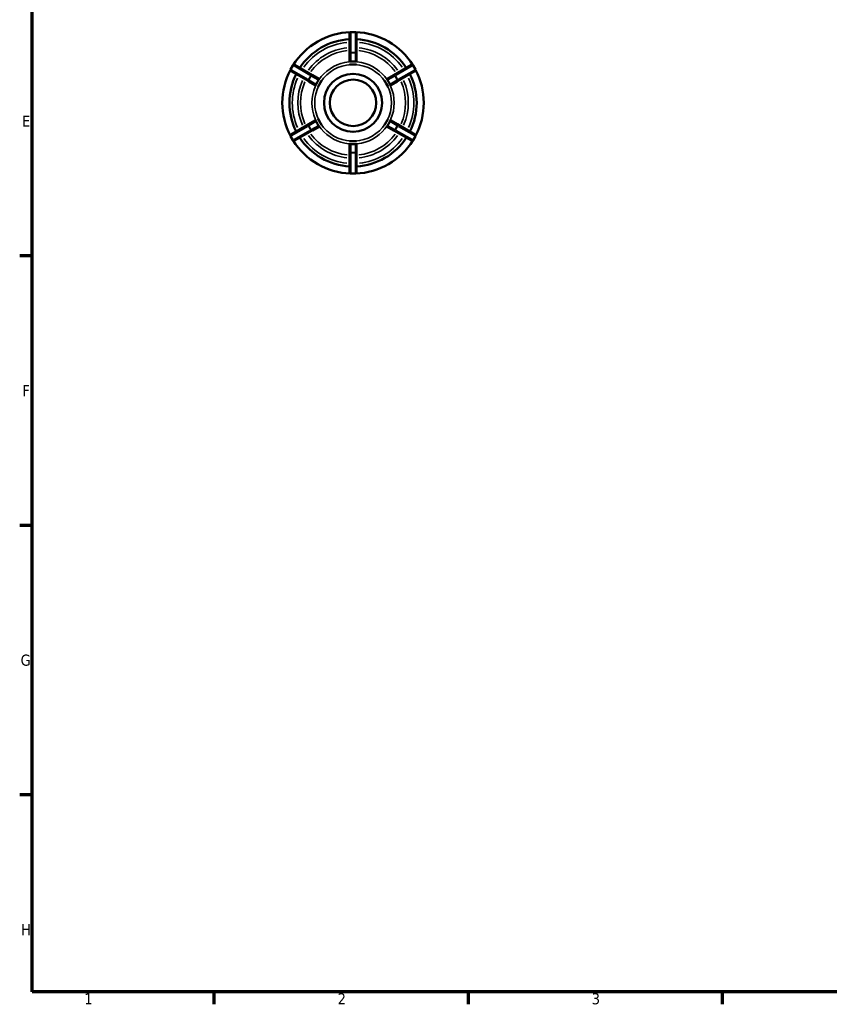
# Model space of a CAD drawing. Header units: millimetres. Extents: x 0 to 903, y 0 to 594.
# Tile 1 of 9: x 17 to 240, y 17 to 288. Entities that reach past the tile are written whole.
import ezdxf

# ---------------------------------------------------------------- set-up
doc = ezdxf.new("R2010")
doc.units = ezdxf.units.MM
for name, color, linetype, lineweight in [('Border (ANSI)', 7, 'Continuous', 70), ('Visible (ANSI)', 7, 'Continuous', 50), ('Visible Narrow (ANSI)', 7, 'Continuous', 35)]:
    doc.layers.add(name, color=color, linetype=linetype, lineweight=lineweight)
doc.styles.add('Note Text (ANSI)', font='tahoma.ttf')

# ---------------------------------------------------------------- blocks, each defined once
blk = doc.blocks.new('Borders Default Border')
at = {"layer": 'Border (ANSI)'}
for p, q in [((20, 222.75), (16.55, 222.75)), ((20, 148.5), (16.55, 148.5)), ((20, 74.25), (16.55, 74.25)), ((70.08, 20), (70.08, 16.55)), ((140.17, 20), (140.17, 16.55)), ((210.25, 20), (210.25, 16.55))]:
    blk.add_line(p, q, dxfattribs=at)
at = {"layer": 'Border (ANSI)', "flags": 128}
blk.add_lwpolyline([(20, 20), (20, 574), (821, 574), (821, 20), (20, 20)], dxfattribs=at)
at = {"layer": 'Border (ANSI)', "char_height": 3.05, "attachment_point": 7, "style": 'Note Text (ANSI)'}
for s, insert in [('E', (17.21, 258.35)), ('F', (17.29, 184.1)), ('G', (16.81, 109.79)), ('H', (16.97, 35.6)), ('1', (34.35, 16.55)), ('2', (104.2, 16.55)), ('3', (174.26, 16.49))]:
    blk.add_mtext(s, dxfattribs=dict(at, insert=insert))

msp = doc.modelspace()

# ---------------------------------------------------------------- linework, layer by layer
at = {"layer": 'Visible (ANSI)'}
for p, q in [((107.484, 284.086), (107.484, 284.107)), ((107.484, 284.086), (107.484, 278.471)), ((109.114, 284.427), (107.804, 284.427)), ((109.434, 284.107), (109.434, 284.086)), ((109.434, 278.471), (109.434, 284.086)), ((107.484, 278.441), (107.484, 278.471)), ((107.484, 278.441), (107.484, 276.409)), ((109.434, 278.471), (109.434, 278.441)), ((109.434, 276.409), (109.434, 278.441)), ((91.899, 275.245), (91.244, 274.11)), ((92.336, 275.362), (92.354, 275.351)), ((97.217, 272.544), (92.354, 275.351)), ((107.484, 275.495), (107.484, 275.497)), ((108.459, 275.495), (107.484, 275.495)), ((107.484, 275.494), (107.484, 275.495)), ((109.434, 275.495), (108.459, 275.495)), ((109.434, 275.497), (109.434, 275.495)), ((109.434, 275.495), (109.434, 275.494)), ((124.563, 275.351), (119.7, 272.544)), ((124.563, 275.351), (124.581, 275.362)), ((125.674, 274.11), (125.019, 275.245)), ((91.379, 273.662), (91.361, 273.673)), ((91.379, 273.662), (96.242, 270.855)), ((97.217, 272.544), (97.243, 272.528)), ((99.003, 271.512), (97.243, 272.528)), ((119.674, 272.528), (117.914, 271.512)), ((119.674, 272.528), (119.7, 272.544)), ((120.675, 270.855), (125.538, 273.662)), ((125.556, 273.673), (125.538, 273.662)), ((96.268, 270.84), (96.242, 270.855)), ((96.268, 270.84), (98.028, 269.824)), ((98.819, 269.367), (98.818, 269.368)), ((99.306, 270.211), (98.819, 269.367)), ((98.82, 269.366), (98.819, 269.367)), ((99.794, 271.056), (99.306, 270.211)), ((99.793, 271.056), (99.794, 271.056)), ((99.794, 271.056), (99.795, 271.055)), ((117.122, 271.055), (117.123, 271.056)), ((117.611, 270.211), (117.123, 271.056)), ((117.123, 271.056), (117.124, 271.056)), ((118.098, 269.367), (117.611, 270.211)), ((118.098, 269.367), (118.097, 269.366)), ((118.099, 269.368), (118.098, 269.367)), ((118.889, 269.824), (120.649, 270.84)), ((120.675, 270.855), (120.649, 270.84)), ((98.818, 260.487), (98.819, 260.488)), ((98.819, 260.488), (99.306, 259.643)), ((98.819, 260.488), (98.82, 260.488)), ((117.611, 259.643), (118.098, 260.488)), ((118.097, 260.488), (118.098, 260.488)), ((118.098, 260.488), (118.099, 260.487)), ((96.242, 259), (91.379, 256.192)), ((96.242, 259), (96.268, 259.015)), ((98.028, 260.031), (96.268, 259.015)), ((97.243, 257.326), (99.003, 258.342)), ((99.306, 259.643), (99.794, 258.799)), ((99.794, 258.799), (99.793, 258.798)), ((99.795, 258.8), (99.794, 258.799)), ((117.123, 258.799), (117.122, 258.8)), ((117.123, 258.799), (117.611, 259.643)), ((117.124, 258.798), (117.123, 258.799)), ((117.914, 258.342), (119.674, 257.326)), ((120.649, 259.015), (118.889, 260.031)), ((120.649, 259.015), (120.675, 259)), ((125.538, 256.192), (120.675, 259)), ((91.244, 255.745), (91.899, 254.61)), ((91.361, 256.182), (91.379, 256.192)), ((92.354, 254.504), (97.217, 257.311)), ((97.243, 257.326), (97.217, 257.311)), ((119.7, 257.311), (119.674, 257.326)), ((119.7, 257.311), (124.563, 254.504)), ((125.019, 254.61), (125.674, 255.745)), ((125.538, 256.192), (125.556, 256.182)), ((92.354, 254.504), (92.336, 254.493)), ((107.484, 254.359), (107.484, 254.36)), ((107.484, 254.359), (108.459, 254.359)), ((107.484, 254.358), (107.484, 254.359)), ((107.484, 253.446), (107.484, 251.414)), ((108.459, 254.359), (109.434, 254.359)), ((109.434, 254.36), (109.434, 254.359)), ((109.434, 254.359), (109.434, 254.358)), ((109.434, 251.414), (109.434, 253.446)), ((124.581, 254.493), (124.563, 254.504)), ((107.484, 251.384), (107.484, 251.414)), ((107.484, 251.384), (107.484, 245.769)), ((109.434, 251.414), (109.434, 251.384)), ((109.434, 245.769), (109.434, 251.384)), ((107.484, 245.747), (107.484, 245.769)), ((107.804, 245.427), (109.114, 245.427)), ((109.434, 245.769), (109.434, 245.747))]:
    msp.add_line(p, q, dxfattribs=at)
for radius in [8, 6.4]:
    msp.add_circle((108.459, 264.927), radius, dxfattribs=at)
for centre, radius, start, end in [((108.459, 264.927), 19.5, 92.20425, 147.79575), ((108.459, 264.927), 17.55, 93.18474, 146.81526), ((107.804, 284.107), 0.32, 90, 180), ((109.114, 284.107), 0.32, 0, 90), ((108.459, 264.927), 19.5, 32.20425, 87.79575), ((108.459, 264.927), 17.55, 33.18474, 86.81526), ((108.459, 264.927), 19.5, 152.20425, 207.79575), ((91.521, 273.95), 0.32, 150, 240), ((92.176, 275.085), 0.32, 60, 150), ((124.741, 275.085), 0.32, 30, 120), ((125.396, 273.95), 0.32, 300, 30), ((108.459, 264.927), 19.5, 332.20425, 27.79575), ((108.459, 264.927), 17.55, 153.18474, 206.81526), ((108.459, 264.927), 17.55, 333.18474, 26.81526), ((91.521, 255.905), 0.32, 120, 210), ((108.459, 264.927), 17.55, 213.18474, 266.81526), ((108.459, 264.927), 17.55, 273.18474, 326.81526), ((125.396, 255.905), 0.32, 330, 60), ((92.176, 254.77), 0.32, 210, 300), ((108.459, 264.927), 19.5, 212.20425, 267.79575), ((108.459, 264.927), 19.5, 272.20425, 327.79575), ((124.741, 254.77), 0.32, 240, 330), ((107.804, 245.747), 0.32, 180, 270), ((109.114, 245.747), 0.32, 270, 0)]:
    msp.add_arc(centre, radius, start, end, dxfattribs=at)
for centre, major_axis, start_param, end_param in [((108.459, 267.173), (0, -9.136), 3.067565, 3.2156204), ((106.514, 266.05), (7.912, -4.568), 3.067565, 3.2156204), ((110.403, 266.05), (7.912, 4.568), 6.2091576, 6.357213), ((106.514, 263.805), (7.912, 4.568), 3.067565, 3.2156204), ((110.403, 263.805), (7.912, -4.568), 6.2091576, 6.357213), ((108.459, 262.682), (0, -9.136), 6.2091576, 6.357213)]:
    msp.add_ellipse(centre, major_axis=major_axis, ratio=0.9693274, start_param=start_param, end_param=end_param, dxfattribs=at)
for points, knots in [([(107.804, 276.284), (107.788, 276.283), (107.771, 276.282), (107.737, 276.282), (107.718, 276.283), (107.667, 276.286), (107.636, 276.292), (107.567, 276.31), (107.536, 276.326), (107.495, 276.363), (107.485, 276.383), (107.484, 276.402), (107.484, 276.404), (107.484, 276.407), (107.484, 276.409)], [-0.066404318, -0.066404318, -0.066404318, -0.066404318, -0.061586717, -0.061586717, -0.055886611, -0.055886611, -0.044486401, -0.044486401, -0.0222432, -0.0222432, 0, 0, 0, 0.002404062, 0.002404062, 0.002404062, 0.002404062]), ([(109.434, 276.409), (109.434, 276.407), (109.433, 276.404), (109.433, 276.402), (109.432, 276.383), (109.422, 276.363), (109.381, 276.326), (109.35, 276.31), (109.281, 276.292), (109.251, 276.286), (109.199, 276.283), (109.18, 276.282), (109.146, 276.282), (109.13, 276.283), (109.114, 276.284)], [-0.002404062, -0.002404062, -0.002404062, -0.002404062, 0, 0, 0, 0.0222432, 0.0222432, 0.044486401, 0.044486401, 0.055886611, 0.055886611, 0.061586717, 0.061586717, 0.066404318, 0.066404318, 0.066404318, 0.066404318]), ([(99.003, 271.512), (99.005, 271.511), (99.007, 271.51), (99.008, 271.509), (99.024, 271.498), (99.037, 271.48), (99.048, 271.426), (99.047, 271.391), (99.028, 271.322), (99.017, 271.293), (98.995, 271.246), (98.986, 271.23), (98.968, 271.2), (98.96, 271.186), (98.951, 271.173)], [-0.002404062, -0.002404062, -0.002404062, -0.002404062, 0, 0, 0, 0.0222432, 0.0222432, 0.044486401, 0.044486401, 0.055886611, 0.055886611, 0.061586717, 0.061586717, 0.066404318, 0.066404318, 0.066404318, 0.066404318]), ([(117.966, 271.173), (117.957, 271.186), (117.949, 271.2), (117.931, 271.23), (117.922, 271.246), (117.9, 271.293), (117.889, 271.322), (117.87, 271.391), (117.869, 271.426), (117.88, 271.48), (117.893, 271.498), (117.909, 271.509), (117.911, 271.51), (117.912, 271.511), (117.914, 271.512)], [-0.066404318, -0.066404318, -0.066404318, -0.066404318, -0.061586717, -0.061586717, -0.055886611, -0.055886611, -0.044486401, -0.044486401, -0.0222432, -0.0222432, 0, 0, 0, 0.002404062, 0.002404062, 0.002404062, 0.002404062]), ([(98.296, 270.039), (98.289, 270.024), (98.281, 270.01), (98.264, 269.98), (98.255, 269.964), (98.225, 269.921), (98.206, 269.898), (98.155, 269.847), (98.125, 269.828), (98.073, 269.811), (98.051, 269.813), (98.034, 269.821), (98.032, 269.822), (98.03, 269.823), (98.028, 269.824)], [-0.066404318, -0.066404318, -0.066404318, -0.066404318, -0.061586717, -0.061586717, -0.055886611, -0.055886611, -0.044486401, -0.044486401, -0.0222432, -0.0222432, 0, 0, 0, 0.002404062, 0.002404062, 0.002404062, 0.002404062]), ([(118.889, 269.824), (118.887, 269.823), (118.885, 269.822), (118.884, 269.821), (118.866, 269.813), (118.844, 269.811), (118.792, 269.828), (118.762, 269.847), (118.712, 269.898), (118.692, 269.921), (118.663, 269.964), (118.653, 269.98), (118.636, 270.01), (118.628, 270.024), (118.621, 270.039)], [-0.002404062, -0.002404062, -0.002404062, -0.002404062, 0, 0, 0, 0.0222432, 0.0222432, 0.044486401, 0.044486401, 0.055886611, 0.055886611, 0.061586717, 0.061586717, 0.066404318, 0.066404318, 0.066404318, 0.066404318]), ([(98.028, 260.031), (98.03, 260.032), (98.032, 260.033), (98.034, 260.034), (98.051, 260.042), (98.073, 260.044), (98.125, 260.027), (98.155, 260.008), (98.206, 259.957), (98.225, 259.934), (98.255, 259.891), (98.264, 259.875), (98.281, 259.845), (98.289, 259.831), (98.296, 259.816)], [-0.002404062, -0.002404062, -0.002404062, -0.002404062, 0, 0, 0, 0.0222432, 0.0222432, 0.044486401, 0.044486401, 0.055886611, 0.055886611, 0.061586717, 0.061586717, 0.066404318, 0.066404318, 0.066404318, 0.066404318]), ([(98.951, 258.682), (98.96, 258.668), (98.968, 258.655), (98.986, 258.625), (98.995, 258.609), (99.017, 258.562), (99.028, 258.533), (99.047, 258.464), (99.048, 258.429), (99.037, 258.375), (99.024, 258.357), (99.008, 258.346), (99.007, 258.345), (99.005, 258.343), (99.003, 258.342)], [-0.066404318, -0.066404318, -0.066404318, -0.066404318, -0.061586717, -0.061586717, -0.055886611, -0.055886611, -0.044486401, -0.044486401, -0.0222432, -0.0222432, 0, 0, 0, 0.002404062, 0.002404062, 0.002404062, 0.002404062]), ([(117.914, 258.342), (117.912, 258.343), (117.911, 258.345), (117.909, 258.346), (117.893, 258.357), (117.88, 258.375), (117.869, 258.429), (117.87, 258.464), (117.889, 258.533), (117.9, 258.562), (117.922, 258.609), (117.931, 258.625), (117.949, 258.655), (117.957, 258.668), (117.966, 258.682)], [-0.002404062, -0.002404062, -0.002404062, -0.002404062, 0, 0, 0, 0.0222432, 0.0222432, 0.044486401, 0.044486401, 0.055886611, 0.055886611, 0.061586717, 0.061586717, 0.066404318, 0.066404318, 0.066404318, 0.066404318]), ([(118.621, 259.816), (118.628, 259.831), (118.636, 259.845), (118.653, 259.875), (118.663, 259.891), (118.692, 259.934), (118.712, 259.957), (118.762, 260.008), (118.792, 260.027), (118.844, 260.044), (118.866, 260.042), (118.884, 260.034), (118.885, 260.033), (118.887, 260.032), (118.889, 260.031)], [-0.066404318, -0.066404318, -0.066404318, -0.066404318, -0.061586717, -0.061586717, -0.055886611, -0.055886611, -0.044486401, -0.044486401, -0.0222432, -0.0222432, 0, 0, 0, 0.002404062, 0.002404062, 0.002404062, 0.002404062]), ([(107.484, 253.446), (107.484, 253.448), (107.484, 253.45), (107.484, 253.452), (107.485, 253.471), (107.495, 253.492), (107.536, 253.528), (107.567, 253.545), (107.636, 253.563), (107.667, 253.568), (107.718, 253.572), (107.737, 253.573), (107.771, 253.572), (107.788, 253.572), (107.804, 253.571)], [-0.002404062, -0.002404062, -0.002404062, -0.002404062, 0, 0, 0, 0.0222432, 0.0222432, 0.044486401, 0.044486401, 0.055886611, 0.055886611, 0.061586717, 0.061586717, 0.066404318, 0.066404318, 0.066404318, 0.066404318]), ([(109.114, 253.571), (109.13, 253.572), (109.146, 253.572), (109.18, 253.573), (109.199, 253.572), (109.251, 253.568), (109.281, 253.563), (109.35, 253.545), (109.381, 253.528), (109.422, 253.492), (109.432, 253.471), (109.433, 253.452), (109.433, 253.45), (109.434, 253.448), (109.434, 253.446)], [-0.066404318, -0.066404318, -0.066404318, -0.066404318, -0.061586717, -0.061586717, -0.055886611, -0.055886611, -0.044486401, -0.044486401, -0.0222432, -0.0222432, 0, 0, 0, 0.002404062, 0.002404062, 0.002404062, 0.002404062])]:
    msp.add_open_spline(points, degree=3, knots=knots, dxfattribs=at)
for points in [[(107.484, 275.497), (107.816, 275.495), (108.148, 275.495), (108.459, 275.495)], [(108.459, 275.495), (108.145, 275.495), (107.818, 275.496), (107.484, 275.494)], [(108.459, 275.495), (108.769, 275.495), (109.101, 275.495), (109.434, 275.497)], [(109.434, 275.494), (109.099, 275.496), (108.772, 275.495), (108.459, 275.495)], [(98.818, 269.368), (98.986, 269.654), (99.151, 269.942), (99.306, 270.211)], [(99.306, 270.211), (99.15, 269.94), (98.986, 269.656), (98.82, 269.366)], [(99.306, 270.211), (99.462, 270.481), (99.628, 270.768), (99.793, 271.056)], [(99.795, 271.055), (99.627, 270.767), (99.463, 270.483), (99.306, 270.211)], [(117.611, 270.211), (117.454, 270.483), (117.29, 270.767), (117.122, 271.055)], [(117.124, 271.056), (117.289, 270.768), (117.455, 270.481), (117.611, 270.211)], [(117.611, 270.211), (117.766, 269.942), (117.932, 269.654), (118.099, 269.368)], [(118.097, 269.366), (117.931, 269.656), (117.767, 269.94), (117.611, 270.211)], [(99.306, 259.643), (99.151, 259.913), (98.986, 260.2), (98.818, 260.487)], [(98.82, 260.488), (98.986, 260.198), (99.15, 259.915), (99.306, 259.643)], [(117.611, 259.643), (117.767, 259.914), (117.931, 260.198), (118.097, 260.488)], [(118.099, 260.487), (117.932, 260.2), (117.766, 259.913), (117.611, 259.643)], [(99.306, 259.643), (99.463, 259.372), (99.627, 259.088), (99.795, 258.8)], [(99.793, 258.798), (99.628, 259.087), (99.462, 259.374), (99.306, 259.643)], [(117.122, 258.8), (117.291, 259.089), (117.454, 259.373), (117.611, 259.643)], [(117.611, 259.643), (117.455, 259.374), (117.289, 259.087), (117.124, 258.798)], [(108.459, 254.359), (108.148, 254.359), (107.816, 254.36), (107.484, 254.358)], [(107.484, 254.36), (107.818, 254.359), (108.145, 254.359), (108.459, 254.359)], [(108.459, 254.359), (108.772, 254.359), (109.099, 254.359), (109.434, 254.36)], [(109.434, 254.358), (109.101, 254.36), (108.769, 254.359), (108.459, 254.359)]]:
    msp.add_open_spline(points, degree=3, dxfattribs=at)
at = {"layer": 'Visible Narrow (ANSI)'}
for p, q in [((107.804, 284.427), (107.804, 284.369)), ((107.804, 279.029), (107.804, 284.082)), ((107.869, 284.363), (109.048, 284.363)), ((109.114, 284.369), (109.114, 284.427)), ((109.114, 284.082), (109.114, 279.029)), ((107.804, 278.745), (107.804, 278.662)), ((107.804, 276.403), (107.804, 278.538)), ((109.048, 278.748), (107.869, 278.748)), ((107.869, 278.657), (109.048, 278.657)), ((109.114, 278.662), (109.114, 278.745)), ((109.114, 278.538), (109.114, 276.403)), ((91.244, 274.11), (91.294, 274.081)), ((91.332, 274.135), (91.921, 275.156)), ((91.949, 275.216), (91.899, 275.245)), ((92.197, 275.072), (96.574, 272.545)), ((120.343, 272.545), (124.72, 275.072)), ((125.018, 275.245), (124.968, 275.216)), ((124.996, 275.156), (125.585, 274.135)), ((125.623, 274.081), (125.673, 274.11)), ((95.919, 271.411), (91.542, 273.938)), ((96.784, 272.348), (96.194, 271.327)), ((96.273, 271.282), (96.863, 272.303)), ((96.891, 272.362), (96.82, 272.403)), ((96.998, 272.3), (98.848, 271.232)), ((118.069, 271.232), (119.919, 272.3)), ((120.097, 272.403), (120.026, 272.362)), ((120.054, 272.303), (120.644, 271.282)), ((120.723, 271.327), (120.133, 272.348)), ((125.375, 273.938), (120.998, 271.411)), ((96.165, 271.269), (96.236, 271.228)), ((98.193, 270.098), (96.343, 271.166)), ((120.574, 271.166), (118.724, 270.098)), ((120.681, 271.228), (120.752, 271.269)), ((91.542, 255.917), (95.919, 258.444)), ((96.236, 258.627), (96.165, 258.586)), ((96.194, 258.527), (96.784, 257.506)), ((96.863, 257.552), (96.273, 258.573)), ((96.343, 258.689), (98.193, 259.757)), ((98.848, 258.622), (96.998, 257.555)), ((119.919, 257.555), (118.069, 258.622)), ((118.724, 259.757), (120.574, 258.689)), ((120.644, 258.573), (120.054, 257.552)), ((120.133, 257.506), (120.723, 258.527)), ((120.752, 258.586), (120.681, 258.627)), ((120.998, 258.444), (125.375, 255.917)), ((91.294, 255.774), (91.244, 255.745)), ((91.921, 254.699), (91.332, 255.72)), ((96.574, 257.309), (92.197, 254.783)), ((96.82, 257.451), (96.891, 257.493)), ((120.026, 257.493), (120.097, 257.451)), ((124.72, 254.783), (120.343, 257.309)), ((125.585, 255.72), (124.996, 254.699)), ((125.673, 255.745), (125.623, 255.774)), ((91.899, 254.61), (91.949, 254.639)), ((107.804, 251.316), (107.804, 253.452)), ((109.114, 253.452), (109.114, 251.316)), ((124.968, 254.639), (125.018, 254.61)), ((107.804, 251.192), (107.804, 251.11)), ((107.804, 245.772), (107.804, 250.826)), ((109.048, 251.198), (107.869, 251.198)), ((107.869, 251.106), (109.048, 251.106)), ((109.114, 251.11), (109.114, 251.192)), ((109.114, 250.826), (109.114, 245.772)), ((107.804, 245.486), (107.804, 245.428)), ((109.048, 245.492), (107.869, 245.492)), ((109.114, 245.428), (109.114, 245.486))]:
    msp.add_line(p, q, dxfattribs=at)
msp.add_circle((108.459, 264.927), 11.341, dxfattribs=at)
for radius, start, end in [(16.75, 96.00331, 143.99669), (15.239, 96.30152, 143.69848), (15.239, 36.30152, 83.69848), (16.75, 36.00331, 83.99669), (14.466, 96.47814, 143.52186), (14.466, 36.47814, 83.52186), (10.568, 93, 147), (10.568, 33, 87), (16.75, 156.00331, 203.99669), (16.75, 336.00331, 23.99669), (15.239, 156.30152, 203.69848), (14.466, 156.47814, 203.52186), (10.568, 153, 207), (10.568, 333, 27), (14.466, 336.47814, 23.52186), (15.239, 336.30152, 23.69848), (10.568, 213, 267), (10.568, 273, 327), (16.75, 216.00331, 263.99669), (15.239, 216.30152, 263.69848), (14.466, 216.47814, 263.52186), (14.466, 276.47814, 323.52186), (15.239, 276.30152, 323.69848), (16.75, 276.00331, 323.99669)]:
    msp.add_arc((108.459, 264.927), radius, start, end, dxfattribs=at)
for centre, major_axis, ratio, start_param, end_param in [((107.804, 284.086), (-0.32, 0), 0.8660254, 4.7909288, 6.2046455), ((109.114, 284.086), (0.32, 0), 0.8660254, 0.0785398, 1.4922565), ((107.804, 278.471), (-0.32, 0), 0.8660254, 4.7909288, 6.2046455), ((107.804, 278.441), (-0.32, 0), 0.6759532, 4.7909288, 6.2046455), ((109.114, 278.471), (0.32, 0), 0.8660254, 0.0785398, 1.4922565), ((109.114, 278.441), (0.32, 0), 0.6759532, 0.0785398, 1.4922565), ((91.539, 273.939), (-0.16, -0.277), 0.8660254, 4.7909288, 6.2046455), ((92.194, 275.074), (0.16, 0.277), 0.8660254, 0.0785398, 1.4922565), ((124.723, 275.074), (-0.16, 0.277), 0.8660254, 4.7909288, 6.2046455), ((125.378, 273.939), (0.16, -0.277), 0.8660254, 0.0785398, 1.4922565), ((97.057, 272.267), (0.16, 0.277), 0.8660254, 0.0785398, 1.4922565), ((97.083, 272.251), (0.16, 0.277), 0.6759532, 0.0785398, 1.4922565), ((119.834, 272.251), (-0.16, 0.277), 0.6759532, 4.7909288, 6.2046455), ((119.86, 272.267), (-0.16, 0.277), 0.8660254, 4.7909288, 6.2046455), ((96.402, 271.132), (-0.16, -0.277), 0.8660254, 4.7909288, 6.2046455), ((96.428, 271.117), (-0.16, -0.277), 0.6759532, 4.7909288, 6.2046455), ((120.489, 271.117), (0.16, -0.277), 0.6759532, 0.0785398, 1.4922565), ((120.515, 271.132), (0.16, -0.277), 0.8660254, 0.0785398, 1.4922565), ((96.402, 258.723), (-0.16, 0.277), 0.8660254, 0.0785398, 1.4922565), ((96.428, 258.738), (-0.16, 0.277), 0.6759532, 0.0785398, 1.4922565), ((120.489, 258.738), (0.16, 0.277), 0.6759532, 4.7909288, 6.2046455), ((120.515, 258.723), (0.16, 0.277), 0.8660254, 4.7909288, 6.2046455), ((91.539, 255.915), (-0.16, 0.277), 0.8660254, 0.0785398, 1.4922565), ((97.057, 257.588), (0.16, -0.277), 0.8660254, 4.7909288, 6.2046455), ((97.083, 257.603), (0.16, -0.277), 0.6759532, 4.7909288, 6.2046455), ((119.834, 257.603), (-0.16, -0.277), 0.6759532, 0.0785398, 1.4922565), ((119.86, 257.588), (-0.16, -0.277), 0.8660254, 0.0785398, 1.4922565), ((125.378, 255.915), (0.16, 0.277), 0.8660254, 4.7909288, 6.2046455), ((92.194, 254.781), (0.16, -0.277), 0.8660254, 4.7909288, 6.2046455), ((124.723, 254.781), (-0.16, -0.277), 0.8660254, 0.0785398, 1.4922565), ((107.804, 251.414), (-0.32, 0), 0.6759532, 0.0785398, 1.4922565), ((107.804, 251.384), (-0.32, 0), 0.8660254, 0.0785398, 1.4922565), ((109.114, 251.414), (0.32, 0), 0.6759532, 4.7909288, 6.2046455), ((109.114, 251.384), (0.32, 0), 0.8660254, 4.7909288, 6.2046455), ((107.804, 245.769), (-0.32, 0), 0.8660254, 0.0785398, 1.4922565), ((109.114, 245.769), (0.32, 0), 0.8660254, 4.7909288, 6.2046455)]:
    msp.add_ellipse(centre, major_axis=major_axis, ratio=ratio, start_param=start_param, end_param=end_param, dxfattribs=at)

# ---------------------------------------------------------------- block references
msp.add_blockref('Borders Default Border', (0, 0))

doc.saveas('drawing.dxf')
